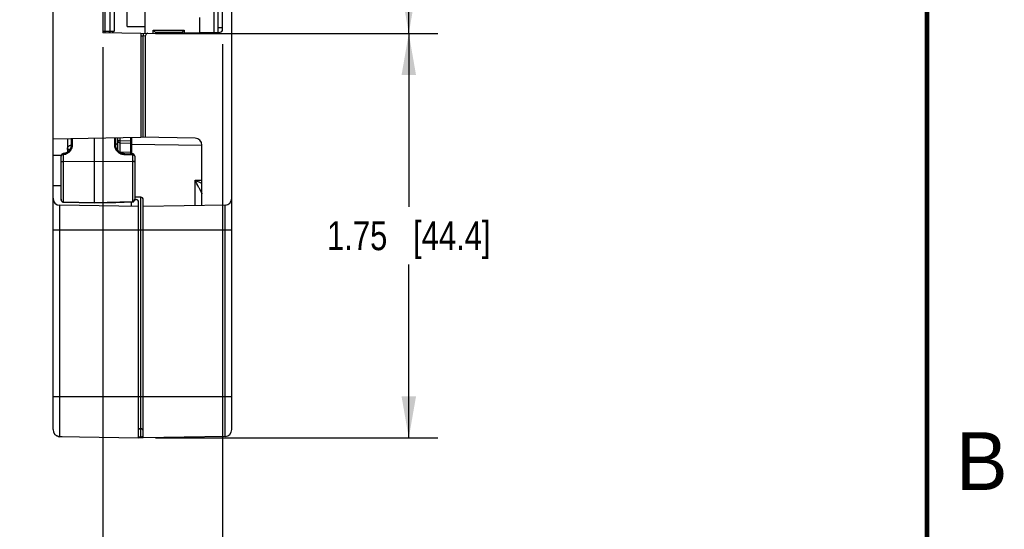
# Model space of a CAD drawing. Header units: inches. Extents: x 0 to 22, y 0 to 17.
# Tile 26 of 29: x 17.6 to 21.8, y 6.1 to 8.3. Entities that reach past the tile are written whole.
import ezdxf

# ---------------------------------------------------------------- set-up
doc = ezdxf.new("R2010")
doc.units = ezdxf.units.IN
doc.header["$LTSCALE"] = 1.21
doc.header["$MEASUREMENT"] = 0
doc.layers.get('0').update_dxf_attribs({"linetype": 'CONTINUOUS'})
doc.layers.add('06___PRT_ALL_SURFS', color=7, linetype='CONTINUOUS')
doc.layers.add('DIMENSIONS', color=7, linetype='CONTINUOUS')
doc.styles.get("Standard").update_dxf_attribs({"font": 'txt', "width": 0.8})
doc.styles.add('TEXTSTYLE_2', font='txt')
doc.dimstyles.new('DIMSTYLE_1', dxfattribs={"dimtxt": 0.125, "dimasz": 0.18, "dimexe": 0.125, "dimexo": 0.0625, "dimgap": 0.0625, "dimtad": 0, "dimtih": 1, "dimtoh": 1, "dimzin": 4, "dimdsep": 46, "dimtxsty": 'STANDARD', "dimblk": '_FILLED', "dimblk1": '_FILLED', "dimblk2": '_FILLED', "dimcen": 0.09, "dimadec": 0, "dimazin": 0, "dimtp": 0.001, "dimtm": 0.001, "dimtfac": 1, "dimtofl": 0, "dimtmove": 0, "dimatfit": 3, "dimldrblk": '_FILLED', "dimfxl": 1, "dimtolj": 1, "dimtzin": 4, "dimarcsym": 0})

# ---------------------------------------------------------------- blocks, each defined once
blk = doc.blocks.new('_FILLED')
at = {"color": 0, "linetype": 'BYBLOCK'}
blk.add_solid([(0, 0), (-1, 0.174), (-1, -0.174)], dxfattribs=at)
blk = doc.blocks.new('*D5')
at = {"layer": 'DIMENSIONS', "color": 2, "linetype": 'CONTINUOUS'}
for p, q in [((18.1639, 11.7389), (19.3844, 11.7389)), ((19.2594, 11.7389), (19.2594, 10.1064)), ((19.2594, 8.2239), (19.2594, 9.8564)), ((18.1639, 8.2239), (19.3844, 8.2239))]:
    blk.add_line(p, q, dxfattribs=at)
at = {"layer": 'DIMENSIONS', "color": 2, "linetype": 'CONTINUOUS', "xscale": 0.18, "yscale": 0.18, "zscale": 0.18}
for p, rotation in [((19.2594, 11.7389), 90), ((19.2594, 8.2239), 270)]:
    blk.add_blockref('_FILLED', p, dxfattribs=dict(at, rotation=rotation))
at = {"layer": 'DIMENSIONS', "color": 2, "linetype": 'CONTINUOUS', "insert": (19.2594, 10.0439), "char_height": 0.125, "width": 1.125, "attachment_point": 2, "line_spacing_factor": 0.9}
blk.add_mtext('3.52{\\Ftxt.shx;\\W1.000000;\\H0.125000; }[89.3]', dxfattribs=at)
blk = doc.blocks.new('*D6')
at = {"layer": 'DIMENSIONS', "color": 2, "linetype": 'CONTINUOUS'}
for p, q in [((18.1639, 8.2239), (19.3844, 8.2239)), ((19.2594, 8.2239), (19.2594, 7.4744)), ((19.2594, 6.4749), (19.2594, 7.2244)), ((18.1639, 6.4749), (19.3844, 6.4749))]:
    blk.add_line(p, q, dxfattribs=at)
at = {"layer": 'DIMENSIONS', "color": 2, "linetype": 'CONTINUOUS', "xscale": 0.18, "yscale": 0.18, "zscale": 0.18}
for p, rotation in [((19.2594, 8.2239), 90), ((19.2594, 6.4749), 270)]:
    blk.add_blockref('_FILLED', p, dxfattribs=dict(at, rotation=rotation))
at = {"layer": 'DIMENSIONS', "color": 2, "linetype": 'CONTINUOUS', "insert": (19.2594, 7.4119), "char_height": 0.125, "width": 1.125, "attachment_point": 2, "line_spacing_factor": 0.9}
blk.add_mtext('1.75{\\Ftxt.shx;\\W1.000000;\\H0.125000; }[44.4]', dxfattribs=at)
blk = doc.blocks.new('*D7')
at = {"layer": 'DIMENSIONS', "color": 2, "linetype": 'CONTINUOUS'}
for p, q in [((18.4544, 8.1774), (18.4544, 5.5999)), ((17.9374, 8.1643), (17.9374, 5.5999)), ((17.9374, 5.7249), (17.5774, 5.7249)), ((18.4544, 5.7249), (18.7817, 5.7249))]:
    blk.add_line(p, q, dxfattribs=at)
at = {"layer": 'DIMENSIONS', "color": 2, "linetype": 'CONTINUOUS', "xscale": 0.18, "yscale": 0.18, "zscale": 0.18}
blk.add_blockref('_FILLED', (17.9374, 5.7249), dxfattribs=at)
at = {"layer": 'DIMENSIONS', "color": 2, "linetype": 'CONTINUOUS', "xscale": 0.18, "yscale": 0.18, "zscale": 0.18, "rotation": 180}
blk.add_blockref('_FILLED', (18.4544, 5.7249), dxfattribs=at)
at = {"layer": 'DIMENSIONS', "color": 2, "linetype": 'CONTINUOUS', "insert": (18.8442, 5.7874), "char_height": 0.125, "width": 1.025, "attachment_point": 1, "line_spacing_factor": 0.9}
blk.add_mtext('.52{\\Ftxt.shx;\\W1.000000;\\H0.125000; }[13.1]', dxfattribs=at)

msp = doc.modelspace()

# ---------------------------------------------------------------- linework, layer by layer
at = {"color": 7, "linetype": 'CONTINUOUS'}
for p, q in [((17.7214, 6.511), (17.7214, 12.4558)), ((18.4944, 6.5112), (18.4944, 12.4556)), ((17.9374, 11.736), (17.9374, 8.2268)), ((17.9664, 11.7365), (17.9664, 8.2344)), ((17.986, 11.7074), (17.986, 8.2344)), ((18.4174, 8.2294), (18.4174, 11.7334)), ((18.4354, 8.2297), (18.4354, 11.7331)), ((18.4544, 8.2399), (18.4544, 11.7229)), ((17.946, 8.914), (17.946, 8.2344)), ((18.0414, 8.2541), (18.0414, 8.321)), ((18.1192, 8.2242), (18.1192, 8.3328)), ((18.3554, 8.2283), (18.3554, 8.2934)), ((17.9374, 8.2344), (17.986, 8.2344)), ((18.1014, 8.2239), (17.9374, 8.2268)), ((17.9664, 8.2342), (17.9664, 8.2263)), ((18.0414, 8.2541), (18.1192, 8.2541)), ((18.1014, 8.2239), (18.4446, 8.2299)), ((18.1014, 8.2239), (18.1014, 7.7749)), ((18.1114, 8.2241), (18.1115, 8.2141)), ((18.1546, 8.2383), (18.2885, 8.2383)), ((18.1546, 8.2383), (18.1651, 8.2278)), ((18.1546, 8.2248), (18.1546, 8.2383)), ((18.2779, 8.2278), (18.1651, 8.2278)), ((18.1651, 8.2278), (18.1651, 8.225)), ((18.2779, 8.2278), (18.2885, 8.2383)), ((18.2885, 8.2383), (18.2885, 8.2272)), ((18.4354, 8.2499), (18.4534, 8.2499)), ((18.1014, 8.2139), (18.1115, 8.2141)), ((18.1115, 8.2141), (18.1214, 8.2144)), ((18.1115, 7.7747), (18.1115, 8.2141)), ((18.1214, 7.7746), (18.1214, 8.2144)), ((17.7214, 7.7683), (18.1014, 7.7749)), ((17.7834, 7.7694), (17.7834, 7.7103)), ((17.8014, 7.7423), (17.8014, 7.7697)), ((17.8063, 7.7438), (17.8063, 7.7698)), ((17.9014, 7.4917), (17.9014, 7.7714)), ((17.9865, 7.7729), (17.9865, 7.7438)), ((17.9914, 7.773), (17.9914, 7.7423)), ((17.9916, 7.773), (17.9916, 7.7438)), ((18.0014, 7.717), (18.0014, 7.7732)), ((18.0014, 7.761), (18.0112, 7.761)), ((18.0112, 7.761), (18.0112, 7.7733)), ((18.0112, 7.761), (18.0563, 7.7602)), ((18.0112, 7.751), (18.0112, 7.761)), ((18.0112, 7.751), (18.0563, 7.7502)), ((18.0112, 7.7102), (18.0112, 7.751)), ((18.0563, 7.7741), (18.0563, 7.7602)), ((18.0614, 7.7602), (18.0563, 7.7602)), ((18.0563, 7.7602), (18.0563, 7.7502)), ((18.0563, 7.7502), (18.0563, 7.7097)), ((18.0614, 7.7742), (18.0614, 7.7039)), ((18.3359, 7.7708), (18.1014, 7.7749)), ((17.7653, 7.7042), (17.7648, 7.7042)), ((17.7653, 7.7042), (17.7652, 7.7033)), ((17.7654, 7.7042), (17.7653, 7.7042)), ((17.7657, 7.7043), (17.7654, 7.7042)), ((17.7657, 7.7043), (17.7658, 7.7041)), ((17.7658, 7.7041), (17.7659, 7.7034)), ((17.7957, 7.7227), (17.7834, 7.7227)), ((17.8014, 7.7423), (17.8018, 7.7428)), ((17.8014, 7.7419), (17.8014, 7.7423)), ((17.8014, 7.7419), (17.8014, 7.7409)), ((17.9914, 7.7423), (17.991, 7.7429)), ((17.9914, 7.7423), (17.9914, 7.7419)), ((17.9914, 7.7408), (17.9914, 7.7419)), ((17.9916, 7.7438), (17.9916, 7.742)), ((18.0014, 7.725), (17.9957, 7.725)), ((18.0563, 7.7097), (18.0112, 7.7102)), ((18.0112, 7.7094), (18.0112, 7.7102)), ((18.0314, 7.7041), (18.0644, 7.7039)), ((18.0314, 7.7041), (18.0314, 7.7031)), ((18.0563, 7.7097), (18.0563, 7.704)), ((18.0614, 7.7456), (18.3654, 7.7403)), ((18.3654, 7.4795), (18.3654, 7.7408)), ((17.7214, 7.6977), (17.7574, 7.6981)), ((17.7564, 7.5067), (17.7564, 7.693)), ((17.7652, 7.7033), (17.7654, 7.7007)), ((17.7659, 7.7034), (17.7661, 7.702)), ((17.7662, 7.495), (17.7662, 7.7008)), ((17.7662, 7.6709), (17.9014, 7.6716)), ((17.9014, 7.6716), (18.0646, 7.6707)), ((18.0314, 7.7031), (18.0315, 7.7005)), ((18.0315, 7.7005), (18.0646, 7.7004)), ((18.0646, 7.7039), (18.0644, 7.7039)), ((18.0644, 7.7039), (18.0644, 7.703)), ((18.0644, 7.703), (18.0645, 7.7016)), ((18.0646, 7.7039), (18.0646, 7.703)), ((18.0646, 7.703), (18.0646, 7.7004)), ((18.0646, 7.7004), (18.0646, 7.4957)), ((18.0744, 7.6927), (18.0744, 7.5074)), ((18.3359, 7.589), (18.3654, 7.5895)), ((18.3359, 7.479), (18.3359, 7.589)), ((18.3359, 7.589), (18.3626, 7.5759)), ((17.7214, 7.5661), (17.7564, 7.566)), ((18.3626, 7.5759), (18.3654, 7.5746)), ((17.9014, 7.4917), (17.7662, 7.495)), ((17.7662, 7.495), (17.7662, 7.4945)), ((17.7662, 7.4945), (17.9014, 7.4912)), ((18.0646, 7.4957), (17.9014, 7.4917)), ((17.9014, 7.4912), (17.993, 7.4934)), ((17.9014, 7.4917), (17.9014, 7.4912)), ((17.993, 7.4934), (18.0646, 7.4952)), ((18.0614, 7.4756), (18.0614, 7.4959)), ((18.0646, 7.4952), (18.0646, 7.4957)), ((18.0646, 7.4952), (18.0654, 7.4953)), ((18.0743, 7.5055), (18.0816, 7.5054)), ((18.1015, 7.5155), (18.0744, 7.5157)), ((18.0744, 7.5074), (18.0744, 7.5074)), ((18.0914, 6.4751), (18.0914, 7.4954)), ((18.1015, 6.5155), (18.1015, 7.5155)), ((18.1114, 6.4751), (18.1114, 7.5055)), ((18.0914, 7.4751), (17.7509, 7.481)), ((17.7509, 6.4803), (17.7509, 7.481)), ((18.4649, 7.4812), (18.1114, 7.4751)), ((18.4649, 6.4812), (18.4649, 7.4812)), ((17.7214, 7.3749), (18.4944, 7.3749)), ((17.7214, 6.6549), (18.4944, 6.6549)), ((18.0914, 6.5155), (18.1015, 6.5155)), ((18.1015, 6.5128), (18.0914, 6.5128)), ((18.1082, 6.5128), (18.1015, 6.5128)), ((18.1015, 6.4798), (18.1015, 6.5128)), ((17.7509, 6.481), (18.0914, 6.4751)), ((17.7614, 6.4801), (17.7511, 6.4803)), ((17.7614, 6.4809), (17.7614, 6.4801)), ((18.1014, 6.4749), (18.0912, 6.4751)), ((18.0913, 6.4799), (18.1015, 6.4798)), ((18.1014, 6.4749), (18.1014, 6.4798)), ((18.1115, 6.4751), (18.1014, 6.4749)), ((18.4649, 6.4812), (18.1114, 6.4751))]:
    msp.add_line(p, q, dxfattribs=at)
at = {"color": 7, "linetype": 'CONTINUOUS', "const_width": 0.02}
msp.add_lwpolyline([(21.5, 0.5), (21.5, 16.5)], dxfattribs=at)
at = {"color": 7, "linetype": 'CONTINUOUS'}
for points in [[(17.7648, 7.7042), (17.7638, 7.7039), (17.7628, 7.7036), (17.7619, 7.7031), (17.761, 7.7025), (17.7601, 7.7018), (17.7593, 7.701), (17.7586, 7.7001), (17.7579, 7.6991), (17.7574, 7.698), (17.7569, 7.6968), (17.7566, 7.6955), (17.7564, 7.6942), (17.7564, 7.693)], [(17.7857, 7.712), (17.7833, 7.7104), (17.7808, 7.7089), (17.7782, 7.7077), (17.7756, 7.7066), (17.7728, 7.7057), (17.77, 7.705), (17.7671, 7.7045), (17.7657, 7.7043)], [(17.8014, 7.7409), (17.8011, 7.7381), (17.8007, 7.7353), (17.8001, 7.7326), (17.7992, 7.7299), (17.7982, 7.7273), (17.7969, 7.7248), (17.7955, 7.7224), (17.7938, 7.72), (17.792, 7.7178), (17.7901, 7.7157), (17.788, 7.7138), (17.7857, 7.712)], [(18.002, 7.7165), (18, 7.7187), (17.9981, 7.7212), (17.9965, 7.7237), (17.9951, 7.7264), (17.9939, 7.7291), (17.9929, 7.732), (17.9922, 7.7349), (17.9917, 7.7378), (17.9914, 7.7408)], [(18.0314, 7.7041), (18.0297, 7.7041), (18.0266, 7.7044), (18.0235, 7.7049), (18.0205, 7.7056), (18.0175, 7.7065), (18.0146, 7.7077), (18.0118, 7.709), (18.0092, 7.7106), (18.0066, 7.7124), (18.0042, 7.7143), (18.002, 7.7165)], [(18.0744, 7.6927), (18.0744, 7.6933), (18.0742, 7.6946), (18.074, 7.6958), (18.0737, 7.6969), (18.0732, 7.698), (18.0727, 7.6989), (18.0721, 7.6999), (18.0714, 7.7007), (18.0707, 7.7014), (18.0699, 7.702), (18.0691, 7.7026), (18.0683, 7.703), (18.0674, 7.7034), (18.0665, 7.7037), (18.0656, 7.7038), (18.0646, 7.7039)], [(17.7564, 7.5067), (17.7564, 7.5054), (17.7566, 7.5041), (17.7569, 7.5028), (17.7573, 7.5016), (17.7577, 7.5004), (17.7583, 7.4994), (17.7589, 7.4985), (17.7596, 7.4977), (17.7603, 7.497), (17.761, 7.4963), (17.7618, 7.4958), (17.7626, 7.4954), (17.7635, 7.495), (17.7643, 7.4948), (17.7652, 7.4946), (17.7662, 7.4945)], [(18.0654, 7.4953), (18.0663, 7.4954), (18.0671, 7.4957), (18.068, 7.496), (18.0688, 7.4964), (18.0696, 7.4969), (18.0703, 7.4975), (18.0711, 7.4983), (18.0717, 7.4991), (18.0724, 7.5), (18.0729, 7.501), (18.0734, 7.5021), (18.0738, 7.5034), (18.0741, 7.5047), (18.0743, 7.5061), (18.0744, 7.5074)]]:
    msp.add_lwpolyline(points, dxfattribs=at)
for centre, radius, start, end in [((19.0326, 8.2344), 1.0866, 179.9975, 180.4084), ((17.9464, 8.2344), 0.02, 336.0337, 360), ((18.1314, 8.2144), 0.01, 91, 180), ((18.4444, 8.2399), 0.01, 271, 360), ((18.0114, 7.761), 0.01, 180.0004, 269.0004), ((18.0564, 7.7552), 0.005, 269.0004, 0.0004), ((18.3354, 7.7408), 0.03, 0, 89), ((17.7611, 7.7471), 0.0466, 276.2425, 298.502), ((17.7647, 7.7423), 0.0367, 356.3578, 359.3073), ((17.4275, 7.7377), 0.5641, 0.0357, 0.4365), ((18.0114, 7.7206), 0.0104, 259.478, 268.9911), ((17.7624, 7.693), 0.00598, 175.1216, 179.9788), ((17.7687, 7.6571), 0.0437, 93.3197, 94.4034), ((17.5289, 7.6735), 0.2389, 6.5436, 6.828), ((17.8453, 7.7004), 0.2192, 359.9888, 0.2991), ((10.9287, 3.8198), 8.311, 26.74278, 26.96915), ((17.7514, 7.511), 0.03, 180, 269), ((18.0814, 7.4954), 0.01, 0, 89), ((18.1014, 7.5055), 0.01, 0, 89.5), ((18.4644, 7.5112), 0.03, 271, 360), ((16.9784, 6.5209), 1.1231, 359.5835, 359.7204), ((18.1014, 6.5055), 0.01, 0, 89.5), ((17.7514, 6.511), 0.03, 180, 269), ((17.7516, 6.5086), 0.0283, 254.547, 268.959), ((18.1005, 6.5285), 0.0487, 271.0872, 275.0879), ((18.4644, 6.5112), 0.03, 271, 360)]:
    msp.add_arc(centre, radius, start, end, dxfattribs=at)
msp.add_open_spline([(17.986, 8.2344), (17.9832, 8.2316), (17.9803, 8.2287), (17.9773, 8.2261)], degree=3, dxfattribs=at)
for points, knots in [([(18.0008, 7.75), (18.0004, 7.7491), (17.9995, 7.7474), (17.9973, 7.7454), (17.9945, 7.7441), (17.9926, 7.7438), (17.9916, 7.7438)], [0, 0, 0, 0, 0.244207, 0.492332, 0.745476, 1, 1, 1, 1]), ([(18.0014, 7.7532), (18.0014, 7.7529), (18.0013, 7.7518), (18.0011, 7.7507), (18.0008, 7.75)], [0, 0, 0, 0, 0.248322, 1, 1, 1, 1]), ([(17.7657, 7.7041), (17.7673, 7.7042), (17.7704, 7.7048), (17.7742, 7.7059), (17.7772, 7.707), (17.78, 7.7083), (17.7821, 7.7094), (17.7834, 7.7102)], [0, 0, 0, 0, 0.250788, 0.501319, 0.626348, 0.751163, 1, 1, 1, 1]), ([(17.7834, 7.7061), (17.7851, 7.7071), (17.7884, 7.7092), (17.7922, 7.7123), (17.7949, 7.7151), (17.7968, 7.7173), (17.7986, 7.7196), (17.8007, 7.7228), (17.8029, 7.7271), (17.8049, 7.7325), (17.806, 7.7381), (17.8063, 7.7419), (17.8063, 7.7438)], [0, 0, 0, 0, 0.12731, 0.253938, 0.317011, 0.379898, 0.4426, 0.505122, 0.629586, 0.753443, 0.876888, 1, 1, 1, 1]), ([(17.7834, 7.7102), (17.7847, 7.7111), (17.7872, 7.7128), (17.7905, 7.7159), (17.7935, 7.7193), (17.7961, 7.7231), (17.7982, 7.727), (17.7998, 7.7312), (17.8008, 7.7355), (17.8012, 7.7385), (17.8013, 7.74)], [0, 0, 0, 0, 0.127084, 0.253546, 0.379356, 0.504522, 0.62908, 0.753087, 0.876683, 1, 1, 1, 1]), ([(17.7834, 7.7227), (17.7834, 7.7243), (17.7837, 7.7268), (17.7848, 7.7299), (17.7864, 7.7328), (17.789, 7.7361), (17.7918, 7.7381), (17.7933, 7.7389)], [0, 0, 0, 0, 0.245278, 0.369239, 0.493805, 0.744898, 1, 1, 1, 1]), ([(17.7933, 7.7389), (17.7945, 7.7396), (17.7972, 7.7407), (17.8, 7.7412), (17.8014, 7.7414)], [0, 0, 0, 0, 0.498271, 1, 1, 1, 1]), ([(17.8018, 7.7428), (17.8019, 7.7429), (17.8021, 7.7431), (17.8025, 7.7432), (17.803, 7.7434), (17.8038, 7.7436), (17.8049, 7.7437), (17.8058, 7.7438), (17.8063, 7.7438)], [0, 0, 0, 0, 0.080304, 0.176444, 0.287616, 0.412357, 0.694002, 1, 1, 1, 1]), ([(17.9865, 7.7438), (17.9865, 7.741), (17.987, 7.7353), (17.9896, 7.7272), (17.9938, 7.7197), (17.9995, 7.7131), (18.0063, 7.7077), (18.0142, 7.7036), (18.0226, 7.7011), (18.0285, 7.7006), (18.0315, 7.7005)], [0, 0, 0, 0, 0.12212, 0.24478, 0.368307, 0.492889, 0.618552, 0.745159, 0.872433, 1, 1, 1, 1]), ([(17.991, 7.7429), (17.9909, 7.743), (17.9907, 7.7431), (17.9902, 7.7433), (17.9898, 7.7434), (17.989, 7.7436), (17.9879, 7.7438), (17.9869, 7.7438), (17.9865, 7.7438)], [0, 0, 0, 0, 0.080304, 0.176443, 0.287615, 0.412356, 0.694001, 1, 1, 1, 1]), ([(17.9914, 7.7419), (17.9914, 7.7394), (17.992, 7.7344), (17.9943, 7.7273), (17.9981, 7.7207), (18.0031, 7.7149), (18.0092, 7.7101), (18.0161, 7.7066), (18.0236, 7.7044), (18.0288, 7.7039), (18.0314, 7.7039)], [0, 0, 0, 0, 0.122115, 0.244784, 0.368337, 0.492946, 0.618624, 0.745227, 0.872477, 1, 1, 1, 1]), ([(18.0014, 7.7199), (18.0014, 7.7193), (18.0015, 7.7181), (18.0018, 7.717), (18.0021, 7.7164)], [0, 0, 0, 0, 0.498422, 1, 1, 1, 1]), ([(18.0614, 7.7145), (18.0614, 7.7139), (18.0611, 7.7126), (18.06, 7.711), (18.0583, 7.7099), (18.057, 7.7097), (18.0563, 7.7097)], [0, 0, 0, 0, 0.245955, 0.494319, 0.746023, 1, 1, 1, 1]), ([(17.7564, 7.6936), (17.7564, 7.694), (17.7566, 7.6949), (17.7571, 7.6961), (17.758, 7.6973), (17.759, 7.6983), (17.7603, 7.6992), (17.7624, 7.7002), (17.7642, 7.7006), (17.7654, 7.7007)], [0, 0, 0, 0, 0.104256, 0.211959, 0.325153, 0.445438, 0.573683, 0.709871, 1, 1, 1, 1]), ([(17.7564, 7.6679), (17.7564, 7.668), (17.7564, 7.6682), (17.7566, 7.6685), (17.7568, 7.6688), (17.7571, 7.6691), (17.7576, 7.6693), (17.758, 7.6696), (17.7586, 7.6698), (17.7595, 7.6701), (17.7608, 7.6704), (17.7625, 7.6707), (17.7643, 7.6708), (17.7656, 7.6709), (17.7662, 7.6709)], [0, 0, 0, 0, 0.02668, 0.05592, 0.08952, 0.128596, 0.173682, 0.224939, 0.28233, 0.345592, 0.487958, 0.648026, 0.82083, 1, 1, 1, 1]), ([(18.0646, 7.7004), (18.0652, 7.7004), (18.0666, 7.7002), (18.0685, 7.6997), (18.0702, 7.699), (18.0717, 7.698), (18.0729, 7.6968), (18.0737, 7.6955), (18.0743, 7.6941), (18.0744, 7.6931), (18.0744, 7.6927)], [0, 0, 0, 0, 0.148546, 0.292927, 0.430106, 0.558631, 0.678333, 0.790377, 0.896606, 1, 1, 1, 1]), ([(18.0744, 7.6678), (18.0744, 7.6679), (18.0743, 7.6681), (18.0742, 7.6684), (18.074, 7.6687), (18.0736, 7.6689), (18.0732, 7.6692), (18.0727, 7.6694), (18.0721, 7.6697), (18.0712, 7.6699), (18.07, 7.6702), (18.0683, 7.6705), (18.0665, 7.6707), (18.0652, 7.6707), (18.0646, 7.6707)], [0, 0, 0, 0, 0.02668, 0.05592, 0.08952, 0.128596, 0.173682, 0.224939, 0.28233, 0.345592, 0.487958, 0.648026, 0.82083, 1, 1, 1, 1]), ([(18.3507, 7.5597), (18.3515, 7.5581), (18.3531, 7.555), (18.3555, 7.5503), (18.3574, 7.5465), (18.3588, 7.5436), (18.3599, 7.5414), (18.3609, 7.5394), (18.3619, 7.5374), (18.3628, 7.5356), (18.3635, 7.5341), (18.364, 7.5331), (18.3643, 7.5324), (18.3646, 7.5318), (18.3649, 7.5312), (18.3651, 7.5308), (18.3652, 7.5305), (18.3653, 7.5303), (18.3653, 7.5302), (18.3654, 7.5301), (18.3654, 7.5301), (18.3654, 7.53)], [0, 0, 0, 0, 0.161055, 0.318904, 0.47219, 0.546496, 0.61876, 0.688461, 0.754894, 0.817109, 0.873749, 0.899429, 0.922973, 0.944069, 0.962342, 0.977414, 0.988918, 0.99322, 0.996512, 0.998775, 1, 1, 1, 1]), ([(17.7662, 7.495), (17.7655, 7.495), (17.7641, 7.4952), (17.7621, 7.496), (17.7604, 7.4973), (17.7589, 7.4988), (17.7578, 7.5006), (17.757, 7.5025), (17.7565, 7.5046), (17.7564, 7.506), (17.7564, 7.5067)], [0, 0, 0, 0, 0.125086, 0.250167, 0.375151, 0.500122, 0.625064, 0.749985, 0.875047, 1, 1, 1, 1]), ([(18.0744, 7.5074), (18.0744, 7.5067), (18.0743, 7.5053), (18.0738, 7.5032), (18.073, 7.5013), (18.0718, 7.4995), (18.0704, 7.498), (18.0686, 7.4967), (18.0667, 7.4959), (18.0653, 7.4957), (18.0646, 7.4957)], [0, 0, 0, 0, 0.124961, 0.250027, 0.374954, 0.499904, 0.624876, 0.749854, 0.874924, 1, 1, 1, 1]), ([(17.7441, 6.4813), (17.7424, 6.4818), (17.7392, 6.483), (17.7363, 6.4847), (17.735, 6.4857)], [0, 0, 0, 0, 0.503281, 1, 1, 1, 1]), ([(18.1114, 6.4819), (18.1114, 6.4818), (18.1113, 6.4816), (18.1111, 6.4814), (18.1108, 6.4812), (18.1103, 6.481), (18.1096, 6.4807), (18.1086, 6.4805), (18.1075, 6.4803), (18.1062, 6.4801), (18.1053, 6.48), (18.1049, 6.48)], [0, 0, 0, 0, 0.043823, 0.072652, 0.107422, 0.196241, 0.311559, 0.452235, 0.615815, 0.799577, 1, 1, 1, 1])]:
    msp.add_open_spline(points, degree=3, knots=knots, dxfattribs=at)
at = {"layer": '06___PRT_ALL_SURFS', "color": 7, "linetype": 'CONTINUOUS'}
msp.add_line((18.4534, 8.2399), (18.4534, 11.7229), dxfattribs=at)

# ---------------------------------------------------------------- texts
at = {"color": 2, "linetype": 'CONTINUOUS', "insert": (21.625, 6.5), "char_height": 0.25, "width": 0.25, "attachment_point": 1, "line_spacing_factor": 0.9, "style": 'TEXTSTYLE_2'}
msp.add_mtext('B', dxfattribs=at)

# ---------------------------------------------------------------- dimensions: what is measured, and where the dimension line sits
at = {"layer": 'DIMENSIONS', "color": 2, "linetype": 'CONTINUOUS'}
for base, p1, p2, angle, picture, middle in [((19.2593794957, 8.2239020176), (18.1013794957, 11.7389020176), (18.1013794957, 8.2239020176), 270, '*D5', (19.2593794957, 9.9814020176)), ((17.9374, 5.7249), (18.4544, 8.2399), (17.9374, 8.2268), 180, '*D7', (19.3567, 5.7249)), ((19.2594, 6.4749), (18.1014, 8.2239), (18.1014, 6.4749), 270, '*D6', (19.2594, 7.3494))]:
    dim = msp.add_linear_dim(base=base, p1=p1, p2=p2, angle=angle, dimstyle='DIMSTYLE_1', dxfattribs=at)
    dim.commit()
    dim.dimension.update_dxf_attribs({"geometry": picture, "text_midpoint": middle, "dimtype": 160})

doc.saveas('drawing.dxf')
